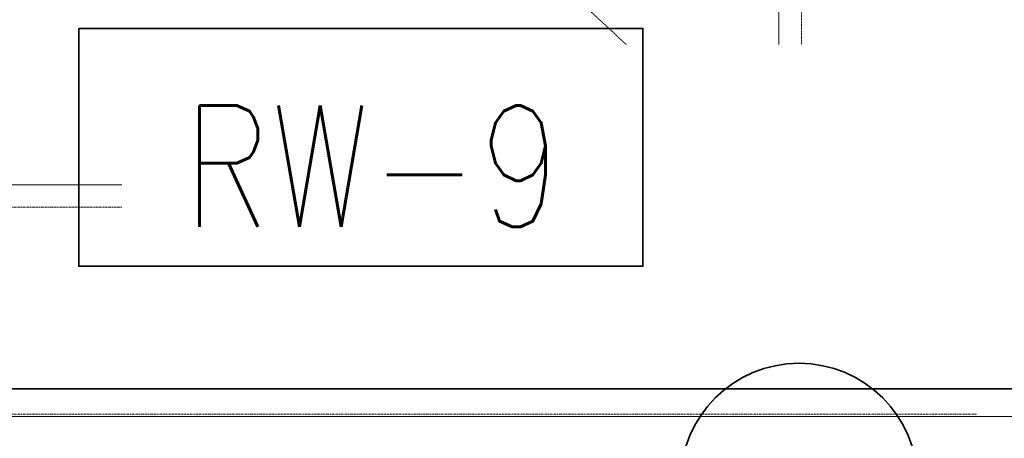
# Model space of a CAD drawing. Header units: centimetres. Extents: x 42630 to 130002, y 15 to 29179.
# Tile 148 of 159: x 84484 to 84702, y 4059 to 4152. Entities that reach past the tile are written whole.
import ezdxf

# ---------------------------------------------------------------- set-up
doc = ezdxf.new("R2010")
doc.units = ezdxf.units.CM
doc.header["$LTSCALE"] = 0.01
doc.linetypes.add('PRZERYWANA', pattern=[0.282222, 0.141111, -0.141111])
for name, color, linetype, lineweight in [('2D - Ogólne_Nr_Pióra__1', 7, 'Continuous', 13), ('E0odgrom', 6, 'Continuous', 35), ('IS went opis', 7, 'Continuous', 20), ('Pprzeowdy', 5, 'Continuous', 35)]:
    doc.layers.add(name, color=color, linetype=linetype, lineweight=lineweight)
doc.styles.add('p', font='simplex.shx', dxfattribs={"width": 0.8, "height": 100})

msp = doc.modelspace()

# ---------------------------------------------------------------- linework, layer by layer
at = {"layer": '2D - Ogólne_Nr_Pióra__1', "color": 252, "linetype": 'Continuous'}
for p, q in [((84652.085, 5080.28), (84652.085, 4115.78)), ((84652.085, 4115.78), (83168.085, 4115.78)), ((84708.085, 4064.28), (77813.802, 4064.28))]:
    msp.add_line(p, q, dxfattribs=at)
at = {"layer": '2D - Ogólne_Nr_Pióra__1', "color": 252, "linetype": 'PRZERYWANA'}
for p, q in [((84657.085, 4110.78), (84657.085, 5080.28)), ((84657.085, 4110.78), (84269.015, 4471.503)), ((79041.085, 4110.78), (84657.085, 4110.78)), ((79041.085, 4064.78), (84696.085, 4064.78))]:
    msp.add_line(p, q, dxfattribs=at)
at = {"layer": 'E0odgrom'}
msp.add_line((84716.049, 4070.446), (83383.482, 4070.446), dxfattribs=at)
msp.add_circle((84656.551, 4049.789), 26.306, dxfattribs=at)

# ---------------------------------------------------------------- next in the draw order: texts
at = {"layer": 'IS went opis', "color": 5, "linetype": 'Continuous', "insert": (84519.716, 4133.388), "char_height": 27, "width": 1079.48729, "attachment_point": 1, "style": 'p', "bg_fill": 2}
msp.add_mtext('RW-9', dxfattribs=at)

# ---------------------------------------------------------------- next in the draw order: linework, layer by layer
at = {"layer": 'Pprzeowdy'}
msp.add_lwpolyline([(84496.633, 4150.494), (84621.891, 4150.494), (84621.891, 4097.674), (84496.633, 4097.674)], close=True, dxfattribs=at)

doc.saveas('drawing.dxf')
